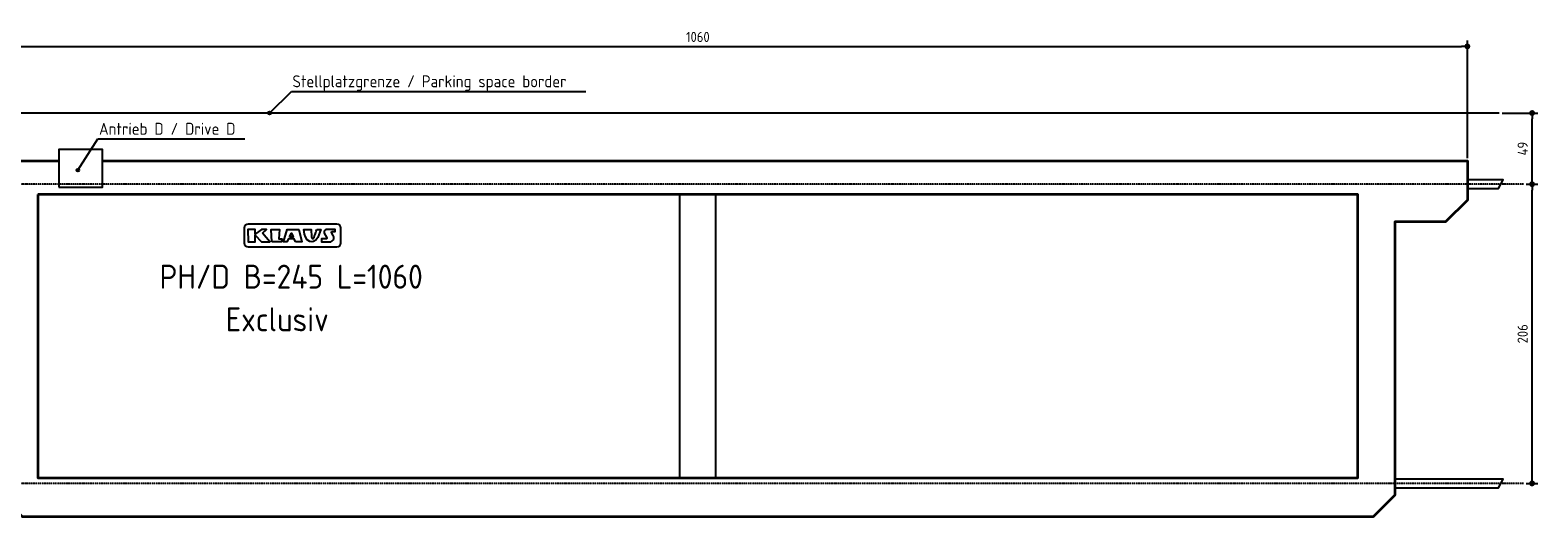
# Model space of a CAD drawing. Header units: millimetres. Extents: x -10768 to 10936, y -2800 to 570.
# Tile 2 of 2: x 551 to 10936, y -2780 to 570. Entities that reach past the tile are written whole.
import ezdxf

# ---------------------------------------------------------------- set-up
doc = ezdxf.new("R2010")
doc.units = ezdxf.units.MM
doc.linetypes.add('GEN7', pattern=[15, 10, -2.5, 0, -2.5])
for name, color, linetype in [('4', 3, 'Continuous'), ('5', 3, 'Continuous'), ('7', 4, 'GEN7')]:
    doc.layers.add(name, color=color, linetype=linetype)
doc.layers.add('Sichtbare Kanten(DIN)', color=7, linetype='Continuous', lineweight=35)
doc.styles.get("Standard").update_dxf_attribs({"font": 'ISOCP.SHX'})
doc.dimstyles.new('GEN-ISO$0', dxfattribs={"dimscale": 20, "dimtxt": 3.5, "dimasz": 2, "dimexe": 2, "dimexo": 1, "dimgap": 1.5, "dimtad": 1, "dimdec": 1, "dimlfac": 0.1, "dimdsep": 46, "dimtxsty": 'Standard', "dimblk": 'PUNKT', "dimcen": 2, "dimclrd": 256, "dimclre": 256, "dimclrt": 2, "dimadec": 0, "dimazin": 0, "dimtp": 0.1, "dimtm": 0.1, "dimtfac": 0.71, "dimtdec": 1, "dimtmove": 2, "dimatfit": 3, "dimldrblk": 'PUNKT', "dimfxl": 1, "dimtolj": 1, "dimarcsym": 0})

# ---------------------------------------------------------------- blocks, each defined once
blk = doc.blocks.new('PUNKT')
at = {"layer": '4', "color": 0, "linetype": 'ByBlock'}
blk.add_line((-0.5, 0), (-1, 0), dxfattribs=at)
at = {"layer": '4', "color": 0, "linetype": 'ByBlock', "const_width": 0.5}
blk.add_lwpolyline([(-0.25, 0, 1), (0.25, 0, 1)], format="xyb", close=True, dxfattribs=at)
blk = doc.blocks.new('*D3')
at = {"layer": '5', "lineweight": -2, "transparency": 16777216}
for p, q in [((10856, -490), (10936, -490)), ((10896, -2510), (10896, -530)), ((10856, -2550), (10936, -2550))]:
    blk.add_line(p, q, dxfattribs=at)
at = {"layer": 'DEFPOINTS', "color": 0, "transparency": 16777216}
for p in [(10836, -490), (10896, -490), (10836, -2550)]:
    blk.add_point(p, dxfattribs=at)
at = {"layer": '5', "lineweight": -2, "transparency": 16777216, "xscale": 40, "yscale": 40, "zscale": 40}
for p, rotation in [((10896, -490), 90), ((10896, -2550), 270)]:
    blk.add_blockref('PUNKT', p, dxfattribs=dict(at, rotation=rotation))
at = {"layer": '5', "color": 2, "transparency": 16777216, "insert": (10831, -1520), "char_height": 70, "attachment_point": 5, "rotation": 90}
blk.add_mtext('\\A1;206', dxfattribs=at)
blk = doc.blocks.new('*D5')
at = {"layer": '5', "lineweight": -2, "transparency": 16777216}
for p, q in [((10689, 0), (10936, 0)), ((10896, -450), (10896, -40)), ((10856, -490), (10936, -490))]:
    blk.add_line(p, q, dxfattribs=at)
at = {"layer": 'DEFPOINTS', "color": 0, "transparency": 16777216}
for p in [(10669, 0), (10896, 0), (10836, -490)]:
    blk.add_point(p, dxfattribs=at)
at = {"layer": '5', "lineweight": -2, "transparency": 16777216, "xscale": 40, "yscale": 40, "zscale": 40}
for p, rotation in [((10896, 0), 90), ((10896, -490), 270)]:
    blk.add_blockref('PUNKT', p, dxfattribs=dict(at, rotation=rotation))
at = {"layer": '5', "color": 2, "transparency": 16777216, "insert": (10831, -245), "char_height": 70, "attachment_point": 5, "rotation": 90}
blk.add_mtext('\\A1;49', dxfattribs=at)
blk = doc.blocks.new('*D9')
at = {"layer": '5', "lineweight": -2, "transparency": 16777216}
for p, q in [((-150, -310), (-150, 499)), ((-110, 459), (10410, 459)), ((10450, -310), (10450, 499))]:
    blk.add_line(p, q, dxfattribs=at)
at = {"layer": 'DEFPOINTS', "color": 0, "transparency": 16777216}
for p in [(10450, 459), (-150, -330), (10450, -330)]:
    blk.add_point(p, dxfattribs=at)
at = {"layer": '5', "lineweight": -2, "transparency": 16777216, "xscale": 40, "yscale": 40, "zscale": 40, "rotation": 180}
blk.add_blockref('PUNKT', (-150, 459), dxfattribs=at)
at = {"layer": '5', "lineweight": -2, "transparency": 16777216, "xscale": 40, "yscale": 40, "zscale": 40}
blk.add_blockref('PUNKT', (10450, 459), dxfattribs=at)
at = {"layer": '5', "color": 2, "transparency": 16777216, "insert": (5150, 524), "char_height": 70, "attachment_point": 5}
blk.add_mtext('\\A1;1060', dxfattribs=at)

msp = doc.modelspace()

# ---------------------------------------------------------------- hatches: boundary and pattern name
h = msp.add_hatch(color=256)
edge = h.paths.add_edge_path()
edge.add_arc((2199.306, 0), 10, 11.4591559, 224.986051)
edge.add_arc((2199.306, 0), 10, 224.986051, 371.4591559)
h = msp.add_hatch(color=256)
edge = h.paths.add_edge_path()
edge.add_arc((878.804, -393.402), 10, 11.4591559, 224.986051)
edge.add_arc((878.804, -393.402), 10, 224.986051, 371.4591559)

# ---------------------------------------------------------------- linework, layer by layer
for p, q in [((2199.306, 0), (2350.501, 148.853)), ((2350.501, 148.853), (4377.774, 148.853)), ((10668.832, 0), (-10768.032, 0)), ((878.804, -393.402), (1018.144, -178.159)), ((1018.144, -178.159), (2029.328, -178.159)), ((5025, -2511.819), (5025, -561.819)), ((5275, -2511.819), (5275, -561.819))]:
    msp.add_line(p, q)
for points in [[(749, -510.65), (1049, -510.65), (1049, -250.65), (749, -250.65)], [(2151.842, -826.436), (2180.134, -800.967), (2144.463, -800.967), (2100.329, -833.37), (2100.329, -800.967), (2051.727, -800.967), (2052.305, -886.608), (2100.329, -886.608), (2100.329, -840.892), (2144.335, -886.608), (2202.757, -886.608)], [(2216.161, -886.886), (2210.906, -800.967), (2269.702, -800.967), (2264.097, -866.344), (2284.93, -866.932), (2281.713, -886.886)], [(2378.502, -886.886), (2370.014, -866.344), (2330.662, -866.344), (2320.073, -886.886), (2296.518, -886.886), (2320.813, -800.967), (2401.916, -800.967), (2421.659, -886.886)], [(2337.117, -851.513), (2351.494, -828.166), (2364.011, -851.513)], [(2524.925, -800.967), (2553.163, -800.967), (2533.245, -857.077), (2518.545, -875.041), (2503.845, -883.786), (2491.684, -886.168), (2478.016, -885.124), (2460.053, -872.805), (2447.149, -852.623), (2441.203, -834.382), (2438.251, -816.859), (2436.715, -800.967), (2486.94, -800.967), (2489.227, -853.047), (2489.967, -857.864), (2490.412, -858.885), (2490.879, -859.851), (2491.299, -860.612), (2491.684, -861.2), (2492.046, -861.649), (2492.396, -861.992), (2492.746, -862.261), (2493.108, -862.488), (2493.491, -862.702), (2493.892, -862.905), (2494.306, -863.094), (2494.728, -863.266), (2495.154, -863.42), (2495.578, -863.551), (2495.995, -863.658), (2496.402, -863.737), (2496.792, -863.786), (2497.17, -863.809), (2497.536, -863.809), (2497.893, -863.789), (2498.245, -863.752), (2498.594, -863.703), (2498.942, -863.645), (2499.292, -863.582), (2499.646, -863.515), (2500.003, -863.443), (2500.359, -863.363), (2500.712, -863.273), (2501.059, -863.169), (2501.398, -863.048), (2501.727, -862.907), (2502.041, -862.744), (2502.341, -862.556), (2502.628, -862.346), (2502.904, -862.117), (2503.174, -861.872), (2503.441, -861.614), (2503.707, -861.346), (2503.976, -861.072), (2504.251, -860.794), (2504.537, -860.504), (2504.853, -860.145), (2505.218, -859.647), (2505.651, -858.942), (2506.174, -857.96), (2506.806, -856.633), (2507.568, -854.891), (2508.478, -852.665), (2509.56, -849.87), (2510.848, -846.358), (2512.378, -841.963), (2514.186, -836.519), (2516.308, -829.863), (2518.781, -821.829), (2521.641, -812.252)]]:
    msp.add_lwpolyline(points, close=True)
for points in [[(10450.356, -520), (10665.585, -520), (10695.585, -460), (10450.356, -460)], [(2489.967, -857.864), (2489.888, -857.681)], [(9951.356, -2580), (10665.585, -2580), (10695.585, -2520), (9951.356, -2520)]]:
    msp.add_lwpolyline(points)
for points in [[(2054.017, -922.111), (2663.382, -922.111, 0.414213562), (2692.182, -893.311), (2692.182, -793.237, 0.414213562), (2663.382, -764.437), (2054.017, -764.437, 0.414213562), (2025.217, -793.237), (2025.217, -893.311, 0.414213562)], [(2639.405, -844.247), (2627.906, -823.26, -0.569920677), (2631.852, -816.598), (2651.839, -816.598), (2652.915, -800.967), (2593.35, -800.967, 0.562128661), (2577.364, -827.242), (2594.5, -860.347, -0.562128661), (2590.504, -866.915), (2556.905, -866.915), (2557.505, -883.133), (2557.644, -886.886), (2614.148, -886.886, 0.569920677)]]:
    msp.add_lwpolyline(points, format="xyb", close=True)
for centre in [(2199.306, 0), (878.804, -393.402)]:
    msp.add_circle(centre, 10)
at = {"layer": '7'}
for p, q in [((10835.841, -490), (-10741.666, -490)), ((10835.841, -2550), (-10741.666, -2550))]:
    msp.add_line(p, q, dxfattribs=at)
at = {"layer": 'Sichtbare Kanten(DIN)'}
for points in [[(1049, -330), (10450, -330), (10450, -599.487), (10300, -749.487), (9951, -749.487), (9951, -2630), (9801, -2780), (499, -2780), (349, -2630), (349, -749.487), (0, -749.487), (-150, -599.487), (-150, -330), (749, -330)], [(604, -561.819), (604, -2511.819), (9696, -2511.819), (9696, -561.819), (603.746, -561.819)]]:
    msp.add_lwpolyline(points, dxfattribs=at)

# ---------------------------------------------------------------- texts
for s, height, p in [('Stellplatzgrenze / Parking space border', 82.5, (2357.849, 177.045)), ('Antrieb D / Drive D', 82.5, (1025.492, -149.967)), ('PH/D B=245 L=1060', 165, (1442.759, -1209.201)), ('Exclusiv', 165, (1898.299, -1502.93))]:
    msp.add_text(s, height=height).set_placement(p)

# ---------------------------------------------------------------- dimensions: what is measured, and where the dimension line sits
at = {"layer": '5'}
dim = msp.add_linear_dim(base=(10450, 459.497), p1=(-150, -330), p2=(10450, -330), dimstyle='GEN-ISO$0', override={"dimdec": 2, "dimtdec": 0}, dxfattribs=at)
dim.commit()
dim.dimension.update_dxf_attribs({"geometry": '*D9', "text_midpoint": (5150, 524.497)})
for base, p1, p2, picture, middle in [((10895.585, 0), (10835.841, -490), (10668.832, 0), '*D5', (10830.585, -245)), ((10895.585, -490), (10835.841, -2550), (10835.841, -490), '*D3', (10830.578, -1520))]:
    dim = msp.add_linear_dim(base=base, p1=p1, p2=p2, angle=90, dimstyle='GEN-ISO$0', override={"dimdec": 2, "dimtdec": 0}, dxfattribs=at)
    dim.commit()
    dim.dimension.update_dxf_attribs({"geometry": picture, "text_midpoint": middle})

doc.saveas('drawing.dxf')
